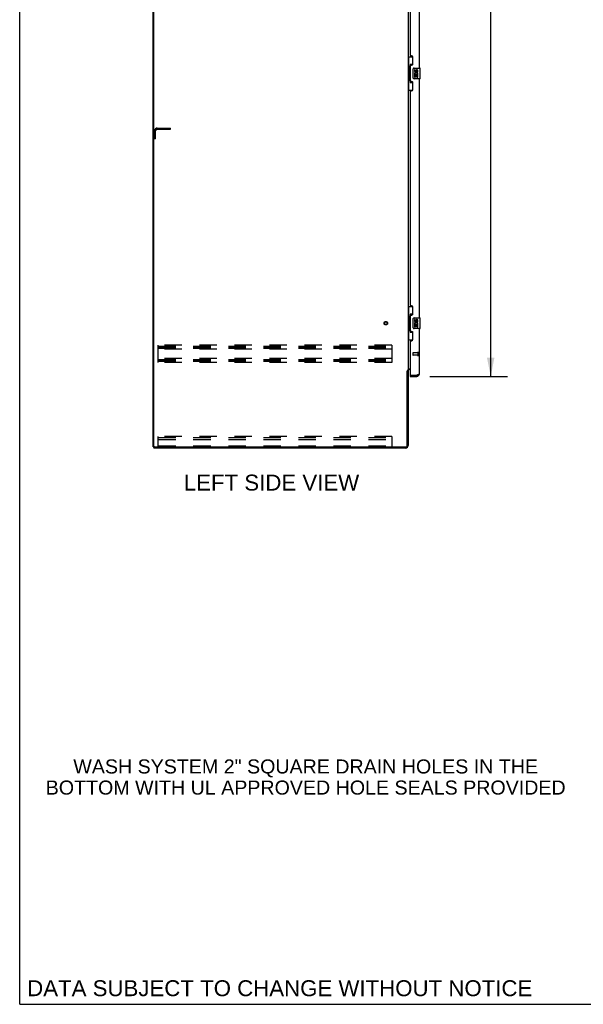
# Model space of a CAD drawing. Header units: inches. Extents: x 0 to 300, y 0 to 194.
# Tile 1 of 13: x 0 to 53, y 0 to 93. Entities that reach past the tile are written whole.
import ezdxf

# ---------------------------------------------------------------- set-up
doc = ezdxf.new("R2010")
doc.units = ezdxf.units.IN
doc.header["$LTSCALE"] = 16.482046
doc.header["$MEASUREMENT"] = 0
doc.linetypes.add('HIDDEN', pattern=[0.2, 0.1, -0.1])
doc.layers.get('0').update_dxf_attribs({"linetype": 'CONTINUOUS'})
for name, color, linetype in [('02___PRT_ALL_AXES', 7, 'CONTINUOUS'), ('DEFAULT_2', 8, 'HIDDEN'), ('DIMENSIONS', 7, 'CONTINUOUS')]:
    doc.layers.add(name, color=color, linetype=linetype)
doc.styles.get("Standard").update_dxf_attribs({"font": 'arial.ttf'})
doc.dimstyles.new('DIMSTYLE_1', dxfattribs={"dimtxt": 1.498368, "dimasz": 1.762786, "dimexe": 0.09, "dimexo": 0.07, "dimgap": 0.0425, "dimtad": 0, "dimtih": 1, "dimtoh": 1, "dimzin": 4, "dimdsep": 46, "dimtxsty": 'Standard', "dimblk": '_FILLED', "dimblk1": '_FILLED', "dimblk2": '_FILLED', "dimcen": 0.09, "dimazin": 1, "dimtfac": 1, "dimtdec": 3, "dimtofl": 0, "dimtmove": 0, "dimatfit": 3, "dimldrblk": '_FILLED', "dimfxl": 1, "dimtolj": 1, "dimtzin": 4, "dimarcsym": 0})

# ---------------------------------------------------------------- blocks, each defined once
blk = doc.blocks.new('_FILLED')
at = {"color": 0, "linetype": 'ByBlock'}
blk.add_solid([(0, 0), (-1, 0.2), (-1, -0.2)], dxfattribs=at)
blk = doc.blocks.new('*D12')
at = {"layer": 'DIMENSIONS', "color": 2, "linetype": 'Continuous'}
for p, q in [((38.618, 139.579), (45.933, 139.579)), ((44.347, 139.579), (44.347, 102.07)), ((44.347, 59.079), (44.347, 96.825)), ((38.618, 59.079), (45.933, 59.079))]:
    blk.add_line(p, q, dxfattribs=at)
at = {"layer": 'DIMENSIONS', "color": 2, "linetype": 'Continuous', "xscale": 1.7627856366, "yscale": 1.7627856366, "zscale": 1.7627856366}
for p, rotation in [((44.347, 139.579), 90), ((44.347, 59.079), 270)]:
    blk.add_blockref('_FILLED', p, dxfattribs=dict(at, rotation=rotation))
at = {"layer": 'DIMENSIONS', "color": 2, "linetype": 'Continuous', "insert": (44.347, 101.32), "char_height": 1.4984, "width": 7.66451, "attachment_point": 2, "line_spacing_factor": 0.9}
blk.add_mtext('80.50\\PDOORS', dxfattribs=at)

msp = doc.modelspace()

# ---------------------------------------------------------------- linework, layer by layer
at = {"color": 7, "linetype": 'Continuous'}
for p, q in [((0, 0), (0, 193.906)), ((12.573, 52.433), (12.573, 142.225)), ((36.573, 89.154), (37.013, 89.154)), ((36.612, 89.154), (36.612, 88.129)), ((36.977, 89.154), (36.977, 88.374)), ((36.59, 88.129), (36.713, 88.129)), ((36.59, 88.129), (36.59, 87.029)), ((36.713, 88.159), (36.713, 88.18)), ((36.713, 87.029), (36.713, 88.129)), ((36.977, 88.419), (36.75, 88.419)), ((36.75, 88.419), (36.75, 86.739)), ((37.136, 88.079), (37.676, 88.079)), ((37.691, 87.094), (37.691, 88.064)), ((37.036, 87.179), (37.036, 87.979)), ((37.676, 87.079), (37.136, 87.079)), ((36.59, 87.029), (36.713, 87.029)), ((36.612, 87.029), (36.612, 86.004)), ((36.713, 86.978), (36.713, 86.999)), ((36.75, 86.739), (36.977, 86.739)), ((36.977, 86.784), (36.977, 86.004)), ((36.573, 86.004), (37.013, 86.004)), ((36.573, 65.654), (37.013, 65.654)), ((36.612, 65.654), (36.612, 64.629)), ((36.977, 64.919), (36.75, 64.919)), ((36.75, 64.919), (36.75, 63.239)), ((36.977, 65.654), (36.977, 64.874)), ((36.59, 64.629), (36.713, 64.629)), ((36.59, 64.629), (36.59, 63.529)), ((36.713, 64.659), (36.713, 64.68)), ((36.713, 63.529), (36.713, 64.629)), ((37.036, 63.679), (37.036, 64.479)), ((37.136, 64.579), (37.676, 64.579)), ((37.691, 63.594), (37.691, 64.564)), ((36.59, 63.529), (36.713, 63.529)), ((36.612, 63.529), (36.612, 62.504)), ((36.713, 63.478), (36.713, 63.499)), ((36.75, 63.239), (36.977, 63.239)), ((36.977, 63.284), (36.977, 62.504)), ((37.676, 63.579), (37.136, 63.579)), ((36.573, 62.504), (37.013, 62.504)), ((36.469, 59.57), (36.573, 59.57)), ((36.777, 59.183), (36.797, 59.183)), ((36.777, 59.183), (36.777, 59.079)), ((37.384, 59.079), (37.384, 59.183)), ((12.573, 52.433), (12.687, 52.433)), ((12.625, 52.433), (12.625, 52.329)), ((0, 0), (299.674, 0))]:
    msp.add_line(p, q, dxfattribs=at)
at = {"color": 3, "linetype": 'Continuous'}
for p, q in [((12.625, 52.496), (12.625, 142.163)), ((36.573, 139.037), (36.573, 59.622)), ((37.631, 88.079), (37.631, 110.579)), ((36.777, 109.372), (36.777, 89.287)), ((36.897, 89.227), (36.837, 89.227)), ((37.027, 88.477), (37.027, 89.097)), ((36.777, 88.287), (36.777, 86.872)), ((36.837, 88.347), (36.897, 88.347)), ((37.631, 64.579), (37.631, 87.079)), ((36.897, 86.812), (36.837, 86.812)), ((37.027, 86.062), (37.027, 86.682)), ((36.777, 85.872), (36.777, 65.787)), ((36.837, 85.932), (36.897, 85.932)), ((36.897, 65.727), (36.837, 65.727)), ((36.837, 64.847), (36.897, 64.847)), ((37.027, 64.977), (37.027, 65.597)), ((36.777, 64.787), (36.777, 63.372)), ((36.897, 63.312), (36.837, 63.312)), ((37.027, 62.562), (37.027, 63.182)), ((37.631, 59.326), (37.631, 63.579)), ((36.777, 62.372), (36.777, 59.203)), ((36.837, 62.432), (36.897, 62.432)), ((36.469, 52.537), (36.469, 59.581)), ((36.573, 59.622), (36.498, 59.622)), ((36.573, 59.777), (36.777, 59.777)), ((36.573, 59.583), (36.573, 52.576)), ((36.777, 59.725), (36.715, 59.725)), ((36.777, 59.079), (37.384, 59.079)), ((36.797, 59.183), (37.384, 59.183)), ((37.416, 59.195), (37.384, 59.183)), ((36.326, 52.329), (12.625, 52.329)), ((12.687, 52.433), (36.365, 52.433))]:
    msp.add_line(p, q, dxfattribs=at)
at = {"color": 7, "linetype": 'Continuous'}
for points in [[(36.75, 88.395), (36.75, 88.392), (36.75, 88.388), (36.751, 88.384), (36.752, 88.38), (36.754, 88.375), (36.756, 88.37), (36.759, 88.365), (36.762, 88.359), (36.765, 88.352), (36.769, 88.345), (36.773, 88.338), (36.778, 88.33), (36.783, 88.322), (36.786, 88.318)], [(37.036, 87.979), (37.036, 87.985), (37.036, 87.992), (37.037, 87.998), (37.039, 88.004), (37.04, 88.01), (37.042, 88.015)], [(37.042, 87.143), (37.04, 87.149), (37.039, 87.155), (37.037, 87.161), (37.036, 87.167), (37.036, 87.173), (37.036, 87.179)], [(36.786, 86.84), (36.783, 86.837), (36.778, 86.828), (36.773, 86.82), (36.769, 86.813), (36.765, 86.806), (36.762, 86.8), (36.759, 86.794), (36.756, 86.788), (36.754, 86.783), (36.752, 86.778), (36.751, 86.774), (36.75, 86.77), (36.75, 86.766), (36.75, 86.763)], [(36.75, 64.895), (36.75, 64.892), (36.75, 64.888), (36.751, 64.884), (36.752, 64.88), (36.754, 64.875), (36.756, 64.87), (36.759, 64.865), (36.762, 64.859), (36.765, 64.852), (36.769, 64.845), (36.773, 64.838), (36.778, 64.83), (36.783, 64.822), (36.786, 64.818)], [(37.036, 64.479), (37.036, 64.485), (37.036, 64.492), (37.037, 64.498), (37.039, 64.504), (37.04, 64.51), (37.042, 64.515)], [(36.786, 63.34), (36.783, 63.337), (36.778, 63.328), (36.773, 63.32), (36.769, 63.313), (36.765, 63.306), (36.762, 63.3), (36.759, 63.294), (36.756, 63.288), (36.754, 63.283), (36.752, 63.278), (36.751, 63.274), (36.75, 63.27), (36.75, 63.266), (36.75, 63.263)], [(37.042, 63.643), (37.04, 63.649), (37.039, 63.655), (37.037, 63.661), (37.036, 63.667), (37.036, 63.673), (37.036, 63.679)]]:
    msp.add_lwpolyline(points, dxfattribs=at)
at = {"color": 3, "linetype": 'Continuous'}
for points in [[(36.482, 59.603), (36.48, 59.599), (36.479, 59.597), (36.478, 59.596), (36.477, 59.594), (36.476, 59.592), (36.475, 59.59), (36.474, 59.589), (36.473, 59.587), (36.471, 59.585), (36.47, 59.583), (36.469, 59.581)], [(36.498, 59.622), (36.496, 59.62), (36.494, 59.619), (36.493, 59.617), (36.491, 59.615), (36.49, 59.614), (36.488, 59.612), (36.487, 59.611), (36.486, 59.61), (36.485, 59.608), (36.484, 59.607), (36.484, 59.606), (36.483, 59.604), (36.482, 59.603)], [(37.631, 59.326), (37.63, 59.32), (37.629, 59.314), (37.626, 59.308), (37.622, 59.302), (37.618, 59.296), (37.612, 59.29), (37.605, 59.284), (37.598, 59.278), (37.589, 59.272), (37.58, 59.266), (37.569, 59.26), (37.558, 59.254), (37.547, 59.248), (37.534, 59.242), (37.521, 59.237), (37.507, 59.231), (37.493, 59.225), (37.479, 59.219)], [(37.479, 59.219), (37.463, 59.213), (37.448, 59.207), (37.432, 59.201), (37.416, 59.195)]]:
    msp.add_lwpolyline(points, dxfattribs=at)
for centre, radius, start, end in [((36.837, 89.287), 0.06, 180, 270), ((36.897, 89.097), 0.13, 0, 90), ((36.837, 88.287), 0.06, 90, 180), ((36.897, 88.477), 0.13, 270, 360), ((36.837, 86.872), 0.06, 180, 270), ((36.897, 86.682), 0.13, 0, 90), ((36.837, 85.872), 0.06, 90, 180), ((36.897, 86.062), 0.13, 270, 360), ((36.837, 65.787), 0.06, 180, 270), ((36.837, 64.787), 0.06, 90, 180), ((36.897, 65.597), 0.13, 0, 90), ((36.897, 64.977), 0.13, 270, 360), ((36.837, 63.372), 0.06, 180, 270), ((36.897, 63.182), 0.13, 0, 90), ((36.837, 62.372), 0.06, 90, 180), ((36.897, 62.562), 0.13, 270, 360), ((36.715, 59.583), 0.142, 90, 180), ((37.384, 59.326), 0.246, 270, 360), ((36.797, 59.203), 0.02, 180, 270), ((12.687, 52.496), 0.0625, 180, 270), ((36.326, 52.576), 0.246, 270, 360), ((36.365, 52.537), 0.104, 270, 360)]:
    msp.add_arc(centre, radius, start, end, dxfattribs=at)
at = {"color": 7, "linetype": 'Continuous'}
for centre, radius, start, end in [((37.136, 87.979), 0.1, 90, 158.79459), ((37.676, 88.064), 0.015, 0, 90), ((37.136, 87.179), 0.1, 201.20502, 270), ((37.676, 87.094), 0.015, 270, 360), ((37.136, 64.479), 0.1, 90, 158.79459), ((37.676, 64.564), 0.015, 0, 90), ((37.136, 63.679), 0.1, 201.20502, 270), ((37.676, 63.594), 0.015, 270, 360), ((37.384, 59.326), 0.142, 270, 311.33941), ((37.467, 59.469), 0.26, 267.38857, 270)]:
    msp.add_arc(centre, radius, start, end, dxfattribs=at)
for centre, start_param, end_param in [((36.817, 88.17), 0.699287, 1.51401), ((36.817, 88.17), -4.655602, -3.84088), ((36.817, 86.989), 0.699287, 1.51401), ((36.817, 86.989), -4.655602, -3.84088), ((36.817, 64.67), 0.699287, 1.51401), ((36.817, 64.67), -4.655602, -3.84088), ((36.817, 63.489), 0.699287, 1.51401), ((36.817, 63.489), -4.655602, -3.84088)]:
    msp.add_ellipse(centre, major_axis=(0, 0.18), ratio=0.579493, start_param=start_param, end_param=end_param, dxfattribs=at)
at = {"layer": '02___PRT_ALL_AXES', "color": 7, "linetype": 'Continuous'}
for p, q in [((37.236, 87.925), (37.173, 87.925)), ((37.173, 87.925), (37.173, 87.789)), ((37.191, 87.464), (37.173, 87.464)), ((37.173, 87.464), (37.173, 87.233)), ((37.173, 87.233), (37.236, 87.233)), ((37.226, 87.464), (37.253, 87.483)), ((37.226, 87.464), (37.488, 87.464)), ((37.236, 87.789), (37.236, 87.925)), ((37.236, 87.401), (37.301, 87.401)), ((37.236, 87.233), (37.236, 87.401)), ((37.301, 87.851), (37.301, 87.782)), ((37.301, 87.401), (37.301, 87.265)), ((37.301, 87.265), (37.362, 87.265)), ((37.362, 87.789), (37.362, 87.831)), ((37.362, 87.401), (37.425, 87.401)), ((37.362, 87.265), (37.362, 87.401)), ((37.417, 87.5), (37.475, 87.475)), ((37.425, 87.831), (37.425, 87.694)), ((37.425, 87.694), (37.488, 87.694)), ((37.425, 87.401), (37.425, 87.233)), ((37.425, 87.233), (37.488, 87.233)), ((37.488, 87.694), (37.488, 87.831)), ((37.488, 87.233), (37.488, 87.464)), ((37.236, 64.425), (37.173, 64.425)), ((37.173, 64.425), (37.173, 64.289)), ((37.191, 63.964), (37.173, 63.964)), ((37.173, 63.964), (37.173, 63.733)), ((37.226, 63.964), (37.253, 63.983)), ((37.226, 63.964), (37.488, 63.964)), ((37.236, 64.289), (37.236, 64.425)), ((37.301, 64.351), (37.301, 64.282)), ((37.362, 64.289), (37.362, 64.331)), ((37.417, 64), (37.475, 63.975)), ((37.425, 64.331), (37.425, 64.194)), ((37.425, 64.194), (37.488, 64.194)), ((37.488, 64.194), (37.488, 64.331)), ((37.488, 63.733), (37.488, 63.964)), ((37.173, 63.733), (37.236, 63.733)), ((37.236, 63.901), (37.301, 63.901)), ((37.236, 63.733), (37.236, 63.901)), ((37.301, 63.901), (37.301, 63.765)), ((37.301, 63.765), (37.362, 63.765)), ((37.362, 63.901), (37.425, 63.901)), ((37.362, 63.765), (37.362, 63.901)), ((37.425, 63.901), (37.425, 63.733)), ((37.425, 63.733), (37.488, 63.733))]:
    msp.add_line(p, q, dxfattribs=at)
at = {"layer": '02___PRT_ALL_AXES', "color": 8, "linetype": 'HIDDEN'}
for p, q in [((37.484, 61.307), (37.037, 61.307)), ((37.484, 61.307), (37.484, 61.059)), ((37.484, 61.059), (37.037, 61.059))]:
    msp.add_line(p, q, dxfattribs=at)
msp.add_circle((34.469, 64.079), 0.124, dxfattribs=at)
at = {"layer": '02___PRT_ALL_AXES', "color": 7, "linetype": 'Continuous'}
for centre, radius, start, end in [((37.268, 87.789), 0.0943, 180, 360), ((37.327, 87.537), 0.154, 161.41988, 206.19629), ((37.33, 87.537), 0.157, 336.59665, 161.87913), ((37.33, 87.537), 0.157, 205.73705, 207.8532), ((37.268, 87.789), 0.0314, 180, 261.22946), ((37.33, 87.537), 0.0943, 336.59665, 215.11217), ((37.267, 87.794), 0.0362, 263.42855, 341.76278), ((37.393, 87.831), 0.0943, 68.69989, 167.43379), ((37.393, 87.831), 0.0314, 0, 180.04847), ((37.393, 87.831), 0.0943, 0, 68.67039), ((37.268, 64.289), 0.0943, 180, 360), ((37.327, 64.037), 0.154, 161.41988, 206.19629), ((37.33, 64.037), 0.157, 336.59665, 161.87913), ((37.33, 64.037), 0.157, 205.73705, 207.8532), ((37.268, 64.289), 0.0314, 180, 261.22946), ((37.33, 64.037), 0.0943, 336.59665, 215.11217), ((37.267, 64.294), 0.0362, 263.42855, 341.76278), ((37.393, 64.331), 0.0943, 68.69989, 167.43379), ((37.393, 64.331), 0.0314, 0, 180.04847), ((37.393, 64.331), 0.0943, 0, 68.67039)]:
    msp.add_arc(centre, radius, start, end, dxfattribs=at)
at = {"layer": 'DEFAULT_2', "color": 8, "linetype": 'HIDDEN'}
for p, q in [((12.698, 81.433), (12.698, 82.187)), ((12.802, 81.433), (12.802, 82.187)), ((12.944, 82.433), (14.198, 82.433)), ((12.944, 82.329), (14.198, 82.329)), ((14.198, 82.329), (14.198, 82.433)), ((12.802, 81.433), (12.698, 81.433)), ((35.052, 62.017), (13.052, 62.017)), ((13.052, 60.392), (13.052, 62.017)), ((13.052, 61.913), (35.052, 61.913)), ((13.052, 61.823), (35.052, 61.823)), ((13.052, 61.746), (35.052, 61.746)), ((35.052, 61.642), (13.052, 61.642)), ((35.052, 62.017), (35.052, 60.392)), ((37.027, 61.297), (37.027, 61.069)), ((37.484, 61.325), (37.484, 61.041)), ((37.527, 61.325), (37.527, 61.041)), ((35.052, 60.767), (13.052, 60.767)), ((13.052, 60.663), (35.052, 60.663)), ((13.052, 60.573), (35.052, 60.573)), ((13.052, 60.496), (35.052, 60.496)), ((35.052, 60.392), (13.052, 60.392)), ((35.052, 53.433), (13.052, 53.433)), ((13.052, 52.433), (13.052, 53.433)), ((13.052, 53.329), (35.052, 53.329)), ((13.052, 53.328), (35.052, 53.328)), ((13.052, 53.152), (35.052, 53.152)), ((35.052, 53.433), (35.052, 52.433)), ((13.052, 52.537), (35.052, 52.537))]:
    msp.add_line(p, q, dxfattribs=at)
for radius in [0.164, 0.124]:
    msp.add_circle((34.469, 64.079), radius, dxfattribs=at)
for centre, radius, start, end in [((12.944, 82.187), 0.246, 90, 180), ((12.944, 82.187), 0.142, 90, 180), ((37.037, 61.297), 0.01, 90, 180), ((37.505, 61.325), 0.0215, 0, 180), ((37.037, 61.069), 0.01, 180, 270), ((37.505, 61.041), 0.0215, 180, 360)]:
    msp.add_arc(centre, radius, start, end, dxfattribs=at)

# ---------------------------------------------------------------- texts
at = {"layer": 'DIMENSIONS', "color": 2, "linetype": 'Continuous', "attachment_point": 2, "line_spacing_factor": 0.9}
for s, insert, char_height, width in [('LEFT SIDE VIEW', (23.707, 49.832), 1.49837, 16.47648), ('WASH SYSTEM 2" SQUARE DRAIN HOLES IN THE\\PBOTTOM WITH UL APPROVED HOLE SEALS PROVIDED', (26.926, 23.037), 1.32209, 48.85341), ('DATA SUBJECT TO CHANGE WITHOUT NOTICE', (24.485, 2.264), 1.49837, 47.46874)]:
    msp.add_mtext(s, dxfattribs=dict(at, insert=insert, char_height=char_height, width=width))

# ---------------------------------------------------------------- dimensions: what is measured, and where the dimension line sits
at = {"layer": 'DIMENSIONS', "color": 2, "linetype": 'Continuous'}
dim = msp.add_linear_dim(base=(44.347, 139.579), p1=(38.548, 59.079), p2=(38.548, 139.579), angle=90, text='<>\\PDOORS', dimstyle='DIMSTYLE_1', dxfattribs=at)
dim.commit()
dim.dimension.update_dxf_attribs({"geometry": '*D12', "text_midpoint": (44.347, 99.447), "dimtype": 160})

doc.saveas('drawing.dxf')
